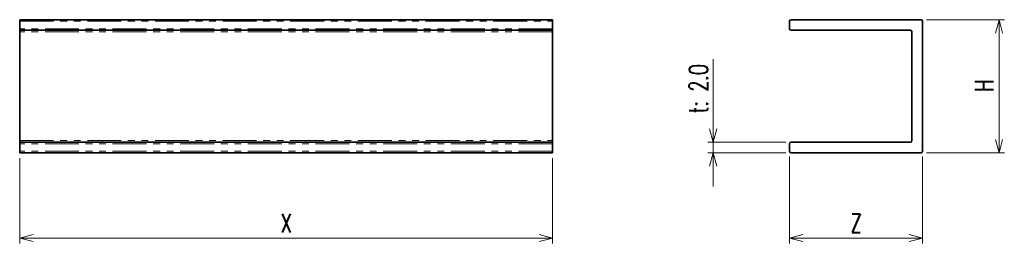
# Model space of a CAD drawing. Header units: millimetres. Extents: x 64 to 248, y 88 to 130.
import ezdxf

# ---------------------------------------------------------------- set-up
doc = ezdxf.new("R2010")
doc.units = ezdxf.units.MM
doc.linetypes.add('PHANTOM', pattern=[12.7, 6.35, -1.27, 1.27, -1.27, 1.27, -1.27])
doc.styles.add('SLDTEXTSTYLE0', font='TXT', dxfattribs={"width": 0.7, "bigfont": 'bigfont'})
doc.dimstyles.new('SLDDIMSTYLE0', dxfattribs={"dimtxt": 3.5, "dimasz": 2.5, "dimexe": 0, "dimexo": 0.0625, "dimgap": 0.875, "dimtad": 3, "dimrnd": 1e-09, "dimzin": 12, "dimdsep": 46, "dimtxsty": 'SLDTEXTSTYLE0', "dimblk1": 'OPEN30', "dimblk2": 'OPEN30', "dimsah": 1, "dimcen": 0.09, "dimadec": 0, "dimazin": 3, "dimtfac": 1, "dimtofl": 0, "dimtmove": 0, "dimatfit": 3, "dimldrblk": 'OPEN30', "dimfxl": 1, "dimfrac": 2, "dimtolj": 1, "dimtzin": 12, "dimarcsym": 0})
doc.dimstyles.new('SLDDIMSTYLE1', dxfattribs={"dimtxt": 3.5, "dimasz": 2.5, "dimexe": 0, "dimexo": 0.0625, "dimgap": 0.875, "dimtad": 3, "dimrnd": 1e-09, "dimzin": 12, "dimdsep": 46, "dimtxsty": 'SLDTEXTSTYLE0', "dimblk1": 'OPEN30', "dimblk2": 'OPEN30', "dimsah": 1, "dimcen": 0.09, "dimadec": 0, "dimazin": 3, "dimtfac": 1, "dimtmove": 0, "dimatfit": 0, "dimldrblk": 'OPEN30', "dimfxl": 1, "dimfrac": 2, "dimtolj": 1, "dimtzin": 12, "dimarcsym": 0})

# ---------------------------------------------------------------- blocks, each defined once
blk = doc.blocks.new('_Open30')
at = {"color": 0, "linetype": 'ByBlock', "lineweight": -2}
for p, q in [((-1, 0.267949), (0, 0)), ((0, 0), (-1, -0.267949)), ((0, 0), (-1, 0))]:
    blk.add_line(p, q, dxfattribs=at)
blk = doc.blocks.new('_D')
at = {"color": 7, "linetype": 'Continuous', "lineweight": 18}
for p, q in [((63.67, 104.09), (63.67, 88.09)), ((163.67, 104.09), (163.67, 88.09)), ((63.67, 89.09), (163.67, 89.09))]:
    blk.add_line(p, q, dxfattribs=at)
at = {"color": 7, "linetype": 'Continuous', "lineweight": 18, "xscale": 2.5, "yscale": 2.5, "rotation": 180}
blk.add_blockref('_Open30', (63.67, 89.09, -12.5), dxfattribs=at)
at = {"color": 7, "linetype": 'Continuous', "lineweight": 18, "xscale": 2.5, "yscale": 2.5}
blk.add_blockref('_Open30', (163.67, 89.09, -12.5), dxfattribs=at)
at = {"color": 7, "linetype": 'Continuous', "lineweight": 18, "insert": (112.65, 93.61), "char_height": 3.5, "attachment_point": 1, "style": 'SLDTEXTSTYLE0'}
blk.add_mtext('X', dxfattribs=at)
blk = doc.blocks.new('_D_1')
at = {"color": 7, "linetype": 'Continuous', "lineweight": 18}
for p, q in [((208.15, 104.39), (208.15, 88.09)), ((233.15, 104.39), (233.15, 88.09)), ((208.15, 89.09), (233.15, 89.09))]:
    blk.add_line(p, q, dxfattribs=at)
at = {"color": 7, "linetype": 'Continuous', "lineweight": 18, "xscale": 2.5, "yscale": 2.5, "rotation": 180}
blk.add_blockref('_Open30', (208.15, 89.09, -50), dxfattribs=at)
at = {"color": 7, "linetype": 'Continuous', "lineweight": 18, "xscale": 2.5, "yscale": 2.5}
blk.add_blockref('_Open30', (233.15, 89.09, -50), dxfattribs=at)
at = {"color": 7, "linetype": 'Continuous', "lineweight": 18, "insert": (219.64, 93.61), "char_height": 3.5, "attachment_point": 1, "style": 'SLDTEXTSTYLE0'}
blk.add_mtext('Z', dxfattribs=at)
blk = doc.blocks.new('_D_2')
at = {"color": 7, "linetype": 'Continuous', "lineweight": 18}
for p, q in [((233.85, 130.09), (248.49, 130.09)), ((247.49, 105.09), (247.49, 130.09)), ((233.85, 105.09), (248.49, 105.09))]:
    blk.add_line(p, q, dxfattribs=at)
at = {"color": 7, "linetype": 'Continuous', "lineweight": 18, "xscale": 2.5, "yscale": 2.5}
for p, rotation in [((247.49, 130.09, -50), 90), ((247.49, 105.09, -50), 270)]:
    blk.add_blockref('_Open30', p, dxfattribs=dict(at, rotation=rotation))
at = {"color": 7, "linetype": 'Continuous', "lineweight": 18, "insert": (242.97, 116.58), "char_height": 3.5, "attachment_point": 1, "rotation": 90, "style": 'SLDTEXTSTYLE0'}
blk.add_mtext('H', dxfattribs=at)
blk = doc.blocks.new('_D_3')
at = {"color": 7, "linetype": 'Continuous', "lineweight": 18}
for p, q in [((193.84, 107.09), (193.84, 122.69)), ((207.45, 107.09), (192.84, 107.09)), ((193.84, 107.09), (193.84, 105.09)), ((207.45, 105.09), (192.84, 105.09)), ((193.84, 105.09), (193.84, 98.74))]:
    blk.add_line(p, q, dxfattribs=at)
at = {"color": 7, "linetype": 'Continuous', "lineweight": 18, "xscale": 2.5, "yscale": 2.5}
for p, rotation in [((193.84, 107.09, -50), 270), ((193.84, 105.09, -50), 90)]:
    blk.add_blockref('_Open30', p, dxfattribs=dict(at, rotation=rotation))
at = {"color": 7, "linetype": 'Continuous', "lineweight": 18, "char_height": 3.5, "attachment_point": 1, "rotation": 90, "style": 'SLDTEXTSTYLE0'}
for s, insert in [('.0', (189.33, 118.61)), ('2', (189.33, 116.58)), ('t:', (189.33, 112.5))]:
    blk.add_mtext(s, dxfattribs=dict(at, insert=insert))

msp = doc.modelspace()

# ---------------------------------------------------------------- linework, layer by layer
at = {"color": 7, "linetype": 'Continuous', "lineweight": 35}
for p, q in [((63.669, 130.093), (163.669, 130.093)), ((63.669, 130.093), (63.669, 129.793)), ((63.669, 129.793), (63.669, 128.393)), ((163.669, 129.793), (163.669, 130.093)), ((163.669, 128.393), (163.669, 129.793)), ((208.154, 128.393), (208.154, 129.793)), ((208.454, 130.093), (232.854, 130.093)), ((233.154, 129.793), (233.154, 105.393)), ((63.669, 128.393), (63.669, 128.093)), ((163.669, 128.093), (63.669, 128.093)), ((63.669, 127.793), (63.669, 128.093)), ((63.669, 107.393), (63.669, 127.793)), ((163.669, 128.093), (163.669, 128.393)), ((163.669, 128.093), (163.669, 127.793)), ((163.669, 107.393), (163.669, 127.793)), ((230.854, 128.093), (208.454, 128.093)), ((231.154, 107.393), (231.154, 127.793)), ((63.669, 107.093), (63.669, 107.393)), ((163.669, 107.393), (163.669, 107.093)), ((63.669, 107.093), (163.669, 107.093)), ((63.669, 107.093), (63.669, 106.793)), ((63.669, 105.393), (63.669, 106.793)), ((63.669, 105.393), (63.669, 105.093)), ((163.669, 106.793), (163.669, 107.093)), ((163.669, 105.393), (163.669, 106.793)), ((163.669, 105.093), (163.669, 105.393)), ((208.154, 105.393), (208.154, 106.793)), ((208.454, 107.093), (230.854, 107.093)), ((163.669, 105.093), (63.669, 105.093)), ((232.854, 105.093), (208.454, 105.093))]:
    msp.add_line(p, q, dxfattribs=at)
at = {"color": 8, "linetype": 'PHANTOM', "lineweight": 18}
for p, q in [((63.669, 129.793), (163.669, 129.793)), ((163.669, 128.393), (63.669, 128.393)), ((163.669, 127.793), (63.669, 127.793)), ((63.669, 107.393), (163.669, 107.393)), ((163.669, 106.793), (63.669, 106.793)), ((163.669, 105.393), (63.669, 105.393))]:
    msp.add_line(p, q, dxfattribs=at)
at = {"color": 7, "linetype": 'Continuous', "lineweight": 35}
for centre, start, end in [((208.454, 129.793), 90, 180), ((232.854, 129.793), 0, 90), ((208.454, 128.393), 180, 270), ((230.854, 127.793), 0, 90), ((230.854, 107.393), 270, 0), ((208.454, 106.793), 90, 180), ((208.454, 105.393), 180, 270), ((232.854, 105.393), 270, 0)]:
    msp.add_arc(centre, 0.3, start, end, dxfattribs=at)

# ---------------------------------------------------------------- dimensions: what is measured, and where the dimension line sits
at = {"color": 7, "linetype": 'Continuous', "lineweight": 18}
dim = msp.add_linear_dim(base=(247.485, 130.093), p1=(232.854, 105.093), p2=(232.854, 130.093), angle=90, dimstyle='SLDDIMSTYLE0', dxfattribs=at)
dim.commit()
dim.dimension.update_dxf_attribs({"geometry": '_D_2', "text_midpoint": (247.485, 117.593), "dimtype": 160})
dim = msp.add_linear_dim(base=(193.837, 105.093), p1=(208.454, 107.093), p2=(208.454, 105.093), angle=90, text='t:<>.0', dimstyle='SLDDIMSTYLE1', dxfattribs=at)
dim.commit()
dim.dimension.update_dxf_attribs({"geometry": '_D_3', "text_midpoint": (193.837, 117.593), "dimtype": 160})
for base, p1, p2, picture, middle in [((233.154, 89.093), (208.154, 105.393), (233.154, 105.393), '_D_1', (220.654, 89.093)), ((163.669, 89.093), (63.669, 105.093), (163.669, 105.093), '_D', (113.669, 89.093))]:
    dim = msp.add_linear_dim(base=base, p1=p1, p2=p2, dimstyle='SLDDIMSTYLE0', dxfattribs=at)
    dim.commit()
    dim.dimension.update_dxf_attribs({"geometry": picture, "text_midpoint": middle, "dimtype": 160})

doc.saveas('drawing.dxf')
